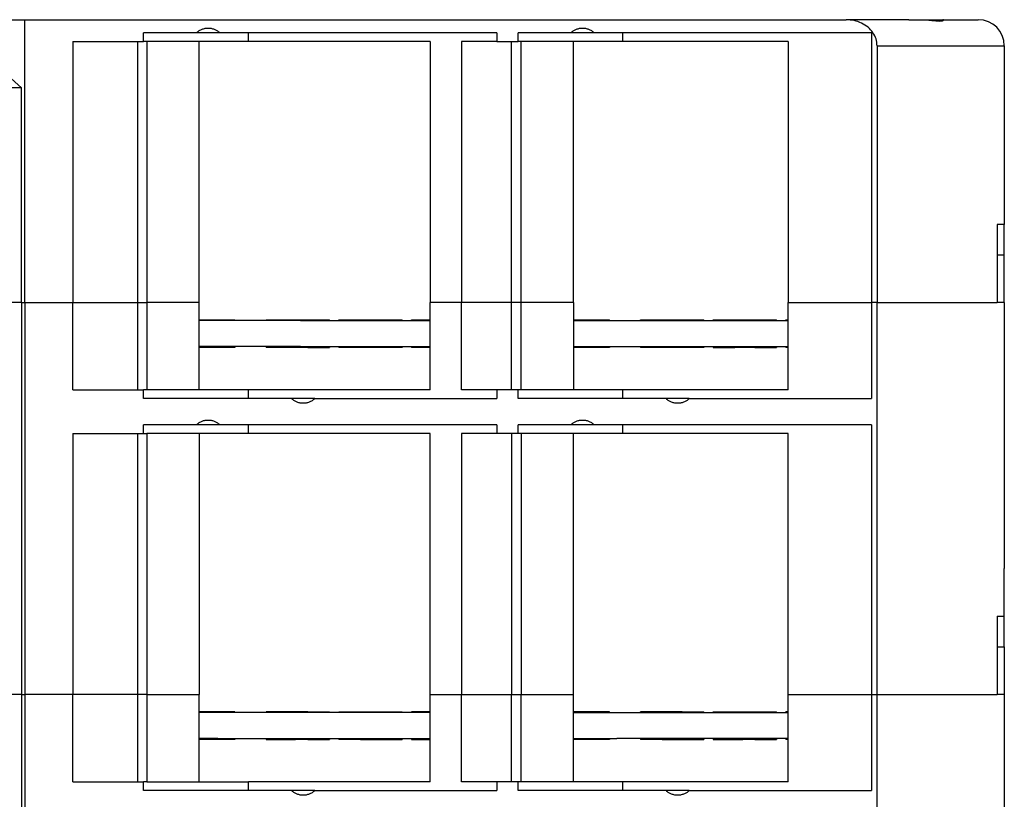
# Model space of a CAD drawing. Header units: inches. Extents: x -1176 to -691, y -1050 to -724.
# Tile 5 of 12: x -1000 to -943, y -898 to -853. Entities that reach past the tile are written whole.
import ezdxf

# ---------------------------------------------------------------- set-up
doc = ezdxf.new("R2010")
doc.units = ezdxf.units.IN
doc.linetypes.add('DOT_CENTER', pattern=[14, 12, -1, 0, -1])
doc.layers.add('1', color=7, linetype='Continuous')

# ---------------------------------------------------------------- blocks, each defined once
blk = doc.blocks.new('ME_MAX_LP-MSTBO_2-2__00286672_2__38', base_point=(-989.64, -894.2))
at = {"color": 7, "linetype": 'Continuous'}
for p, q in [((-988.572, -892.65), (-989.64, -892.65)), ((-987.58, -892.65), (-988.572, -892.65)), ((-985.787, -892.65), (-987.58, -892.65)), ((-984.53, -892.65), (-985.787, -892.65)), ((-983.387, -892.6), (-984.53, -892.6)), ((-983.8, -892.65), (-984.53, -892.65)), ((-983.387, -892.65), (-983.8, -892.65)), ((-983.387, -892.6), (-983.33, -892.6)), ((-982.13, -892.65), (-983.387, -892.65)), ((-983.33, -892.6), (-982.13, -892.6)), ((-982.13, -892.65), (-982.13, -892.6)), ((-981.593, -892.65), (-982.13, -892.65)), ((-980.909, -892.65), (-981.593, -892.65)), ((-980.337, -892.65), (-980.909, -892.65)), ((-980.337, -892.6), (-979.193, -892.6)), ((-979.249, -892.65), (-980.337, -892.65)), ((-979.193, -892.65), (-979.249, -892.65)), ((-979.193, -892.6), (-979.137, -892.6)), ((-977.937, -892.65), (-979.193, -892.65)), ((-979.137, -892.6), (-977.937, -892.6)), ((-977.937, -892.65), (-977.937, -892.6)), ((-977.4, -892.65), (-977.937, -892.65)), ((-976.312, -892.65), (-977.4, -892.65)), ((-968.057, -892.65), (-965.98, -892.65)), ((-965.98, -892.65), (-965.555, -892.65)), ((-965.555, -892.65), (-964.187, -892.65)), ((-964.187, -892.65), (-962.93, -892.65)), ((-961.787, -892.6), (-962.93, -892.6)), ((-962.93, -892.65), (-962.2, -892.65)), ((-962.2, -892.65), (-961.787, -892.65)), ((-961.787, -892.6), (-961.73, -892.6)), ((-961.787, -892.65), (-960.53, -892.65)), ((-961.73, -892.6), (-960.53, -892.6)), ((-960.53, -892.65), (-960.53, -892.6)), ((-960.53, -892.65), (-959.993, -892.65)), ((-959.993, -892.65), (-959.309, -892.65)), ((-959.309, -892.65), (-958.737, -892.65)), ((-958.737, -892.6), (-957.593, -892.6)), ((-958.737, -892.65), (-957.649, -892.65)), ((-957.649, -892.65), (-957.593, -892.65)), ((-957.593, -892.6), (-957.537, -892.6)), ((-957.593, -892.65), (-956.337, -892.65)), ((-957.537, -892.6), (-956.337, -892.6)), ((-956.337, -892.65), (-956.337, -892.6)), ((-956.337, -892.65), (-955.8, -892.65)), ((-955.8, -892.65), (-955.672, -892.65)), ((-988.572, -894.15), (-989.64, -894.15)), ((-988.572, -894.15), (-987.58, -894.15)), ((-987.58, -894.15), (-985.787, -894.15)), ((-985.787, -894.15), (-984.53, -894.15)), ((-984.53, -894.15), (-983.8, -894.15)), ((-984.53, -894.2), (-984.087, -894.2)), ((-983.83, -894.2), (-984.087, -894.2)), ((-983.387, -894.2), (-983.83, -894.2)), ((-983.8, -894.15), (-983.387, -894.15)), ((-983.387, -894.15), (-982.13, -894.15)), ((-983.387, -894.2), (-982.13, -894.2)), ((-982.13, -894.15), (-982.13, -894.2)), ((-982.13, -894.15), (-981.593, -894.15)), ((-981.593, -894.15), (-980.909, -894.15)), ((-980.909, -894.15), (-980.337, -894.15)), ((-980.337, -894.15), (-979.249, -894.15)), ((-980.337, -894.2), (-979.893, -894.2)), ((-979.893, -894.2), (-979.637, -894.2)), ((-979.637, -894.2), (-979.193, -894.2)), ((-979.249, -894.15), (-979.193, -894.15)), ((-979.193, -894.15), (-977.937, -894.15)), ((-979.193, -894.2), (-977.937, -894.2)), ((-977.937, -894.15), (-977.937, -894.2)), ((-977.937, -894.15), (-977.4, -894.15)), ((-977.4, -894.15), (-976.312, -894.15)), ((-968.057, -894.15), (-965.98, -894.15)), ((-965.98, -894.15), (-965.555, -894.15)), ((-964.187, -894.15), (-965.555, -894.15)), ((-962.93, -894.15), (-964.187, -894.15)), ((-962.2, -894.15), (-962.93, -894.15)), ((-962.93, -894.2), (-962.487, -894.2)), ((-962.487, -894.2), (-962.23, -894.2)), ((-962.23, -894.2), (-961.787, -894.2)), ((-961.787, -894.15), (-962.2, -894.15)), ((-960.53, -894.15), (-961.787, -894.15)), ((-961.787, -894.2), (-960.53, -894.2)), ((-960.53, -894.15), (-960.53, -894.2)), ((-959.993, -894.15), (-960.53, -894.15)), ((-959.309, -894.15), (-959.993, -894.15)), ((-958.737, -894.15), (-959.309, -894.15)), ((-957.649, -894.15), (-958.737, -894.15)), ((-958.737, -894.2), (-958.293, -894.2)), ((-958.037, -894.2), (-958.293, -894.2)), ((-957.593, -894.2), (-958.037, -894.2)), ((-957.593, -894.15), (-957.649, -894.15)), ((-956.337, -894.15), (-957.593, -894.15)), ((-957.593, -894.2), (-956.337, -894.2)), ((-956.337, -894.15), (-956.337, -894.2)), ((-955.8, -894.15), (-956.337, -894.15)), ((-955.672, -894.15), (-955.8, -894.15))]:
    blk.add_line(p, q, dxfattribs=at)
blk = doc.blocks.new('ME_MAX_LP-MKDSO_2-2__00268395_2__39', base_point=(-989.64, -894.2))
at = {"color": 7, "linetype": 'Continuous'}
for p, q in [((-988.78, -892.6), (-989.64, -892.6)), ((-987.58, -892.6), (-988.78, -892.6)), ((-987.58, -892.65), (-988.572, -892.65)), ((-987.58, -892.65), (-987.58, -892.6)), ((-985.787, -892.65), (-987.58, -892.65)), ((-985.787, -892.65), (-985.787, -892.6)), ((-984.587, -892.6), (-985.787, -892.6)), ((-984.53, -892.65), (-985.787, -892.65)), ((-984.53, -892.6), (-984.587, -892.6)), ((-983.387, -892.6), (-984.53, -892.6)), ((-983.8, -892.65), (-984.53, -892.65)), ((-983.387, -892.65), (-983.8, -892.65)), ((-983.387, -892.65), (-983.387, -892.6)), ((-982.13, -892.65), (-983.387, -892.65)), ((-981.593, -892.65), (-982.13, -892.65)), ((-981.593, -892.6), (-980.393, -892.6)), ((-981.593, -892.65), (-981.593, -892.6)), ((-980.909, -892.65), (-981.593, -892.65)), ((-980.337, -892.65), (-980.909, -892.65)), ((-980.393, -892.6), (-980.337, -892.6)), ((-980.337, -892.6), (-979.193, -892.6)), ((-979.249, -892.65), (-980.337, -892.65)), ((-979.193, -892.65), (-979.249, -892.65)), ((-979.193, -892.65), (-979.193, -892.6)), ((-977.937, -892.65), (-979.193, -892.65)), ((-977.4, -892.65), (-977.937, -892.65)), ((-977.4, -892.65), (-977.4, -892.6)), ((-976.312, -892.6), (-977.4, -892.6)), ((-976.312, -892.65), (-977.4, -892.65)), ((-967.18, -892.6), (-968.057, -892.6)), ((-965.98, -892.6), (-967.18, -892.6)), ((-965.98, -892.65), (-965.98, -892.6)), ((-965.555, -892.65), (-964.187, -892.65)), ((-964.187, -892.65), (-964.187, -892.6)), ((-962.987, -892.6), (-964.187, -892.6)), ((-964.187, -892.65), (-962.93, -892.65)), ((-962.93, -892.6), (-962.987, -892.6)), ((-961.787, -892.6), (-962.93, -892.6)), ((-962.93, -892.65), (-962.2, -892.65)), ((-962.2, -892.65), (-961.787, -892.65)), ((-961.787, -892.65), (-961.787, -892.6)), ((-961.787, -892.65), (-960.53, -892.65)), ((-960.53, -892.65), (-959.993, -892.65)), ((-959.993, -892.65), (-959.993, -892.6)), ((-959.993, -892.6), (-958.793, -892.6)), ((-959.993, -892.65), (-959.309, -892.65)), ((-959.309, -892.65), (-958.737, -892.65)), ((-958.793, -892.6), (-958.737, -892.6)), ((-958.737, -892.6), (-957.593, -892.6)), ((-958.737, -892.65), (-957.649, -892.65)), ((-957.649, -892.65), (-957.593, -892.65)), ((-957.593, -892.65), (-957.593, -892.6)), ((-957.593, -892.65), (-956.337, -892.65)), ((-956.337, -892.65), (-955.8, -892.65)), ((-955.8, -892.65), (-955.8, -892.6)), ((-955.672, -892.6), (-955.8, -892.6)), ((-955.8, -892.65), (-955.672, -892.65)), ((-987.58, -894.2), (-989.64, -894.2)), ((-988.572, -894.15), (-987.58, -894.15)), ((-987.58, -894.15), (-987.58, -894.2)), ((-987.58, -894.15), (-985.787, -894.15)), ((-985.787, -894.15), (-985.787, -894.2)), ((-985.787, -894.15), (-984.53, -894.15)), ((-985.787, -894.2), (-984.53, -894.2)), ((-984.53, -894.15), (-983.8, -894.15)), ((-984.53, -894.2), (-984.087, -894.2)), ((-983.83, -894.2), (-984.087, -894.2)), ((-983.387, -894.2), (-983.83, -894.2)), ((-983.8, -894.15), (-983.387, -894.15)), ((-983.387, -894.15), (-983.387, -894.2)), ((-983.387, -894.15), (-982.13, -894.15)), ((-982.13, -894.15), (-981.593, -894.15)), ((-981.593, -894.15), (-980.909, -894.15)), ((-981.593, -894.15), (-981.593, -894.2)), ((-980.337, -894.2), (-981.593, -894.2)), ((-980.909, -894.15), (-980.337, -894.15)), ((-980.337, -894.15), (-979.249, -894.15)), ((-980.337, -894.2), (-979.893, -894.2)), ((-979.893, -894.2), (-979.637, -894.2)), ((-979.637, -894.2), (-979.193, -894.2)), ((-979.249, -894.15), (-979.193, -894.15)), ((-979.193, -894.15), (-979.193, -894.2)), ((-979.193, -894.15), (-977.937, -894.15)), ((-977.937, -894.15), (-977.4, -894.15)), ((-977.4, -894.15), (-977.4, -894.2)), ((-977.4, -894.15), (-976.312, -894.15)), ((-977.4, -894.2), (-976.312, -894.2)), ((-965.98, -894.2), (-968.057, -894.2)), ((-965.98, -894.15), (-965.98, -894.2)), ((-964.187, -894.15), (-965.555, -894.15)), ((-962.93, -894.15), (-964.187, -894.15)), ((-964.187, -894.15), (-964.187, -894.2)), ((-962.93, -894.2), (-964.187, -894.2)), ((-962.2, -894.15), (-962.93, -894.15)), ((-962.93, -894.2), (-962.487, -894.2)), ((-962.487, -894.2), (-962.23, -894.2)), ((-962.23, -894.2), (-961.787, -894.2)), ((-961.787, -894.15), (-962.2, -894.15)), ((-960.53, -894.15), (-961.787, -894.15)), ((-961.787, -894.15), (-961.787, -894.2)), ((-959.993, -894.15), (-960.53, -894.15)), ((-959.309, -894.15), (-959.993, -894.15)), ((-959.993, -894.15), (-959.993, -894.2)), ((-959.993, -894.2), (-958.737, -894.2)), ((-958.737, -894.15), (-959.309, -894.15)), ((-957.649, -894.15), (-958.737, -894.15)), ((-958.737, -894.2), (-958.293, -894.2)), ((-958.037, -894.2), (-958.293, -894.2)), ((-957.593, -894.2), (-958.037, -894.2)), ((-957.593, -894.15), (-957.649, -894.15)), ((-957.593, -894.15), (-957.593, -894.2)), ((-956.337, -894.15), (-957.593, -894.15)), ((-955.8, -894.15), (-956.337, -894.15)), ((-955.672, -894.15), (-955.8, -894.15)), ((-955.8, -894.15), (-955.8, -894.2)), ((-955.672, -894.2), (-955.8, -894.2))]:
    blk.add_line(p, q, dxfattribs=at)
at = {"layer": '1', "color": 2, "linetype": 'DOT_CENTER'}
for p, q in [((-984.587, -892.65), (-984.587, -892.6)), ((-980.393, -892.65), (-980.393, -892.6)), ((-962.987, -892.65), (-962.987, -892.6)), ((-958.793, -892.65), (-958.793, -892.6)), ((-984.587, -894.15), (-984.587, -894.2)), ((-980.393, -894.15), (-980.393, -894.2)), ((-962.987, -894.15), (-962.987, -894.2)), ((-958.793, -894.15), (-958.793, -894.2))]:
    blk.add_line(p, q, dxfattribs=at)
blk = doc.blocks.new('ME_MAX_LP-MKDSO_2-2__00268395_2_1__40', base_point=(-989.64, -871.6))
at = {"color": 7, "linetype": 'Continuous'}
for p, q in [((-989.64, -870), (-988.78, -870)), ((-988.572, -870.05), (-989.64, -870.05)), ((-988.78, -870), (-987.58, -870)), ((-987.58, -870.05), (-988.572, -870.05)), ((-987.58, -870.05), (-987.58, -870)), ((-985.787, -870.05), (-987.58, -870.05)), ((-985.787, -870), (-984.587, -870)), ((-985.787, -870.05), (-985.787, -870)), ((-984.53, -870.05), (-985.787, -870.05)), ((-984.587, -870), (-984.53, -870)), ((-984.53, -870), (-983.387, -870)), ((-983.8, -870.05), (-984.53, -870.05)), ((-983.8, -870.05), (-983.387, -870.05)), ((-983.387, -870.05), (-983.387, -870)), ((-983.387, -870.05), (-982.13, -870.05)), ((-982.13, -870.05), (-981.593, -870.05)), ((-981.593, -870.05), (-981.593, -870)), ((-981.593, -870), (-980.393, -870)), ((-981.593, -870.05), (-980.909, -870.05)), ((-980.909, -870.05), (-980.337, -870.05)), ((-980.393, -870), (-980.337, -870)), ((-980.337, -870), (-979.193, -870)), ((-980.337, -870.05), (-979.249, -870.05)), ((-979.249, -870.05), (-979.193, -870.05)), ((-979.193, -870.05), (-979.193, -870)), ((-979.193, -870.05), (-977.937, -870.05)), ((-977.937, -870.05), (-977.4, -870.05)), ((-977.4, -870), (-976.312, -870)), ((-977.4, -870.05), (-977.4, -870)), ((-977.4, -870.05), (-976.312, -870.05)), ((-968.057, -870), (-967.18, -870)), ((-968.057, -870.05), (-966.208, -870.05)), ((-967.18, -870), (-965.98, -870)), ((-966.208, -870.05), (-965.98, -870.05)), ((-965.98, -870.05), (-965.98, -870)), ((-965.98, -870.05), (-965.555, -870.05)), ((-965.555, -870.05), (-964.187, -870.05)), ((-964.187, -870.05), (-964.187, -870)), ((-964.187, -870), (-962.987, -870)), ((-964.187, -870.05), (-962.93, -870.05)), ((-962.987, -870), (-962.93, -870)), ((-962.93, -870), (-961.787, -870)), ((-962.93, -870.05), (-962.2, -870.05)), ((-962.2, -870.05), (-961.787, -870.05)), ((-961.787, -870.05), (-961.787, -870)), ((-961.787, -870.05), (-960.53, -870.05)), ((-960.53, -870.05), (-959.993, -870.05)), ((-959.993, -870.05), (-959.993, -870)), ((-959.993, -870), (-958.793, -870)), ((-959.993, -870.05), (-959.309, -870.05)), ((-959.309, -870.05), (-958.737, -870.05)), ((-958.793, -870), (-958.737, -870)), ((-958.737, -870), (-957.593, -870)), ((-958.737, -870.05), (-957.649, -870.05)), ((-957.649, -870.05), (-957.593, -870.05)), ((-957.593, -870.05), (-957.593, -870)), ((-957.593, -870.05), (-956.337, -870.05)), ((-956.337, -870.05), (-955.8, -870.05)), ((-955.8, -870.05), (-955.8, -870)), ((-955.8, -870), (-955.672, -870)), ((-955.8, -870.05), (-955.672, -870.05)), ((-989.28, -871.55), (-989.64, -871.55)), ((-987.58, -871.6), (-989.64, -871.6)), ((-988.98, -871.55), (-989.28, -871.55)), ((-988.58, -871.55), (-988.98, -871.55)), ((-988.572, -871.55), (-988.58, -871.55)), ((-988.28, -871.55), (-988.572, -871.55)), ((-987.58, -871.55), (-988.28, -871.55)), ((-987.58, -871.55), (-987.58, -871.6)), ((-985.787, -871.55), (-987.58, -871.55)), ((-985.787, -871.55), (-985.787, -871.6)), ((-985.087, -871.55), (-985.787, -871.55)), ((-984.53, -871.6), (-985.787, -871.6)), ((-984.787, -871.55), (-985.087, -871.55)), ((-984.53, -871.55), (-984.787, -871.55)), ((-984.387, -871.55), (-984.53, -871.55)), ((-984.387, -871.6), (-984.53, -871.6)), ((-984.087, -871.55), (-984.387, -871.55)), ((-984.087, -871.6), (-984.387, -871.6)), ((-983.83, -871.55), (-984.087, -871.55)), ((-983.83, -871.6), (-984.087, -871.6)), ((-983.8, -871.55), (-983.83, -871.55)), ((-983.53, -871.6), (-983.83, -871.6)), ((-983.8, -871.55), (-983.53, -871.55)), ((-983.53, -871.55), (-983.387, -871.55)), ((-983.387, -871.6), (-983.53, -871.6)), ((-983.387, -871.55), (-983.387, -871.6)), ((-983.387, -871.55), (-983.13, -871.55)), ((-983.13, -871.55), (-982.83, -871.55)), ((-982.83, -871.55), (-982.13, -871.55)), ((-982.13, -871.55), (-981.593, -871.55)), ((-981.593, -871.55), (-981.593, -871.6)), ((-981.593, -871.55), (-980.909, -871.55)), ((-980.337, -871.6), (-981.593, -871.6)), ((-980.909, -871.55), (-980.893, -871.55)), ((-980.893, -871.55), (-980.593, -871.55)), ((-980.593, -871.55), (-980.337, -871.55)), ((-980.337, -871.55), (-980.193, -871.55)), ((-980.193, -871.6), (-980.337, -871.6)), ((-980.193, -871.55), (-979.893, -871.55)), ((-979.893, -871.6), (-980.193, -871.6)), ((-979.893, -871.55), (-979.637, -871.55)), ((-979.637, -871.6), (-979.893, -871.6)), ((-979.637, -871.55), (-979.337, -871.55)), ((-979.337, -871.6), (-979.637, -871.6)), ((-979.337, -871.55), (-979.249, -871.55)), ((-979.193, -871.6), (-979.337, -871.6)), ((-979.249, -871.55), (-979.193, -871.55)), ((-979.193, -871.55), (-979.193, -871.6)), ((-979.193, -871.55), (-978.937, -871.55)), ((-978.937, -871.55), (-978.637, -871.55)), ((-978.637, -871.55), (-977.937, -871.55)), ((-977.937, -871.55), (-977.4, -871.55)), ((-977.4, -871.55), (-977.4, -871.6)), ((-977.4, -871.55), (-976.7, -871.55)), ((-976.312, -871.6), (-977.4, -871.6)), ((-976.7, -871.55), (-976.4, -871.55)), ((-976.4, -871.55), (-976.312, -871.55)), ((-968.057, -871.55), (-967.68, -871.55)), ((-965.98, -871.6), (-968.057, -871.6)), ((-967.68, -871.55), (-967.38, -871.55)), ((-967.38, -871.55), (-966.98, -871.55)), ((-966.98, -871.55), (-966.68, -871.55)), ((-966.68, -871.55), (-966.208, -871.55)), ((-966.208, -871.55), (-965.98, -871.55)), ((-965.98, -871.55), (-965.98, -871.6)), ((-965.98, -871.55), (-965.555, -871.55)), ((-965.555, -871.55), (-964.187, -871.55)), ((-964.187, -871.55), (-964.187, -871.6)), ((-964.187, -871.55), (-963.487, -871.55)), ((-962.93, -871.6), (-964.187, -871.6)), ((-963.487, -871.55), (-963.187, -871.55)), ((-963.187, -871.55), (-962.93, -871.55)), ((-962.93, -871.55), (-962.787, -871.55)), ((-962.787, -871.6), (-962.93, -871.6)), ((-962.787, -871.55), (-962.487, -871.55)), ((-962.487, -871.6), (-962.787, -871.6)), ((-962.487, -871.55), (-962.23, -871.55)), ((-962.23, -871.6), (-962.487, -871.6)), ((-962.23, -871.55), (-962.2, -871.55)), ((-961.93, -871.6), (-962.23, -871.6)), ((-962.2, -871.55), (-961.93, -871.55)), ((-961.93, -871.55), (-961.787, -871.55)), ((-961.787, -871.6), (-961.93, -871.6)), ((-961.787, -871.55), (-961.787, -871.6)), ((-961.787, -871.55), (-961.53, -871.55)), ((-961.53, -871.55), (-961.23, -871.55)), ((-961.23, -871.55), (-960.53, -871.55)), ((-960.53, -871.55), (-959.993, -871.55)), ((-959.993, -871.55), (-959.993, -871.6)), ((-959.993, -871.55), (-959.309, -871.55)), ((-959.993, -871.6), (-958.737, -871.6)), ((-959.309, -871.55), (-959.293, -871.55)), ((-959.293, -871.55), (-958.737, -871.55)), ((-958.737, -871.55), (-958.293, -871.55)), ((-958.293, -871.6), (-958.737, -871.6)), ((-958.293, -871.55), (-958.037, -871.55)), ((-958.037, -871.6), (-958.293, -871.6)), ((-958.037, -871.55), (-957.737, -871.55)), ((-957.737, -871.6), (-958.037, -871.6)), ((-957.737, -871.55), (-957.649, -871.55)), ((-957.593, -871.6), (-957.737, -871.6)), ((-957.649, -871.55), (-957.593, -871.55)), ((-957.593, -871.55), (-957.593, -871.6)), ((-957.593, -871.55), (-957.337, -871.55)), ((-957.337, -871.55), (-957.037, -871.55)), ((-957.037, -871.55), (-956.337, -871.55)), ((-956.337, -871.55), (-955.8, -871.55)), ((-955.8, -871.55), (-955.8, -871.6)), ((-955.8, -871.55), (-955.672, -871.55)), ((-955.672, -871.6), (-955.8, -871.6))]:
    blk.add_line(p, q, dxfattribs=at)
at = {"layer": '1', "color": 2, "linetype": 'DOT_CENTER'}
for p, q in [((-984.587, -870.05), (-984.587, -870)), ((-980.393, -870.05), (-980.393, -870)), ((-962.987, -870.05), (-962.987, -870)), ((-958.793, -870.05), (-958.793, -870)), ((-984.587, -871.55), (-984.587, -871.6)), ((-980.393, -871.55), (-980.393, -871.6)), ((-962.987, -871.55), (-962.987, -871.6)), ((-958.793, -871.55), (-958.793, -871.6))]:
    blk.add_line(p, q, dxfattribs=at)
blk = doc.blocks.new('ME_MAX_LP-MSTBO_2-2__00286672_2_1__41', base_point=(-989.64, -871.6))
at = {"color": 7, "linetype": 'Continuous'}
for p, q in [((-988.572, -870.05), (-989.64, -870.05)), ((-987.58, -870.05), (-988.572, -870.05)), ((-985.787, -870.05), (-987.58, -870.05)), ((-984.53, -870.05), (-985.787, -870.05)), ((-984.53, -870), (-983.387, -870)), ((-983.8, -870.05), (-984.53, -870.05)), ((-983.8, -870.05), (-983.387, -870.05)), ((-983.387, -870), (-983.33, -870)), ((-983.387, -870.05), (-982.13, -870.05)), ((-983.33, -870), (-982.13, -870)), ((-982.13, -870.05), (-982.13, -870)), ((-982.13, -870.05), (-981.593, -870.05)), ((-981.593, -870.05), (-980.909, -870.05)), ((-980.909, -870.05), (-980.337, -870.05)), ((-980.337, -870), (-979.193, -870)), ((-980.337, -870.05), (-979.249, -870.05)), ((-979.249, -870.05), (-979.193, -870.05)), ((-979.193, -870), (-979.137, -870)), ((-979.193, -870.05), (-977.937, -870.05)), ((-979.137, -870), (-977.937, -870)), ((-977.937, -870.05), (-977.937, -870)), ((-977.937, -870.05), (-977.4, -870.05)), ((-977.4, -870.05), (-976.312, -870.05)), ((-968.057, -870.05), (-966.208, -870.05)), ((-966.208, -870.05), (-965.98, -870.05)), ((-965.98, -870.05), (-965.555, -870.05)), ((-965.555, -870.05), (-964.187, -870.05)), ((-964.187, -870.05), (-962.93, -870.05)), ((-962.93, -870), (-961.787, -870)), ((-962.93, -870.05), (-962.2, -870.05)), ((-962.2, -870.05), (-961.787, -870.05)), ((-961.787, -870), (-961.73, -870)), ((-961.787, -870.05), (-960.53, -870.05)), ((-961.73, -870), (-960.53, -870)), ((-960.53, -870.05), (-960.53, -870)), ((-960.53, -870.05), (-959.993, -870.05)), ((-959.993, -870.05), (-959.309, -870.05)), ((-959.309, -870.05), (-958.737, -870.05)), ((-958.737, -870), (-957.593, -870)), ((-958.737, -870.05), (-957.649, -870.05)), ((-957.649, -870.05), (-957.593, -870.05)), ((-957.593, -870), (-957.537, -870)), ((-957.593, -870.05), (-956.337, -870.05)), ((-957.537, -870), (-956.337, -870)), ((-956.337, -870.05), (-956.337, -870)), ((-956.337, -870.05), (-955.8, -870.05)), ((-955.8, -870.05), (-955.672, -870.05)), ((-989.28, -871.55), (-989.64, -871.55)), ((-988.98, -871.55), (-989.28, -871.55)), ((-988.58, -871.55), (-988.98, -871.55)), ((-988.572, -871.55), (-988.58, -871.55)), ((-988.28, -871.55), (-988.572, -871.55)), ((-987.58, -871.55), (-988.28, -871.55)), ((-985.787, -871.55), (-987.58, -871.55)), ((-985.087, -871.55), (-985.787, -871.55)), ((-984.787, -871.55), (-985.087, -871.55)), ((-984.53, -871.55), (-984.787, -871.55)), ((-984.387, -871.55), (-984.53, -871.55)), ((-984.387, -871.6), (-984.53, -871.6)), ((-984.087, -871.55), (-984.387, -871.55)), ((-984.087, -871.6), (-984.387, -871.6)), ((-983.83, -871.55), (-984.087, -871.55)), ((-983.83, -871.6), (-984.087, -871.6)), ((-983.8, -871.55), (-983.83, -871.55)), ((-983.53, -871.6), (-983.83, -871.6)), ((-983.8, -871.55), (-983.53, -871.55)), ((-983.53, -871.55), (-983.387, -871.55)), ((-983.387, -871.6), (-983.53, -871.6)), ((-983.387, -871.55), (-983.13, -871.55)), ((-983.387, -871.6), (-982.13, -871.6)), ((-983.13, -871.55), (-982.83, -871.55)), ((-982.83, -871.55), (-982.13, -871.55)), ((-982.13, -871.55), (-982.13, -871.6)), ((-982.13, -871.55), (-981.593, -871.55)), ((-981.593, -871.55), (-980.909, -871.55)), ((-980.909, -871.55), (-980.893, -871.55)), ((-980.893, -871.55), (-980.593, -871.55)), ((-980.593, -871.55), (-980.337, -871.55)), ((-980.337, -871.55), (-980.193, -871.55)), ((-980.193, -871.6), (-980.337, -871.6)), ((-980.193, -871.55), (-979.893, -871.55)), ((-979.893, -871.6), (-980.193, -871.6)), ((-979.893, -871.55), (-979.637, -871.55)), ((-979.637, -871.6), (-979.893, -871.6)), ((-979.637, -871.55), (-979.337, -871.55)), ((-979.337, -871.6), (-979.637, -871.6)), ((-979.337, -871.55), (-979.249, -871.55)), ((-979.193, -871.6), (-979.337, -871.6)), ((-979.249, -871.55), (-979.193, -871.55)), ((-979.193, -871.55), (-978.937, -871.55)), ((-977.937, -871.6), (-979.193, -871.6)), ((-978.937, -871.55), (-978.637, -871.55)), ((-978.637, -871.55), (-977.937, -871.55)), ((-977.937, -871.55), (-977.4, -871.55)), ((-977.937, -871.55), (-977.937, -871.6)), ((-977.4, -871.55), (-976.7, -871.55)), ((-976.7, -871.55), (-976.4, -871.55)), ((-976.4, -871.55), (-976.312, -871.55)), ((-968.057, -871.55), (-967.68, -871.55)), ((-967.68, -871.55), (-967.38, -871.55)), ((-967.38, -871.55), (-966.98, -871.55)), ((-966.98, -871.55), (-966.68, -871.55)), ((-966.68, -871.55), (-966.208, -871.55)), ((-966.208, -871.55), (-965.98, -871.55)), ((-965.98, -871.55), (-965.555, -871.55)), ((-965.555, -871.55), (-964.187, -871.55)), ((-964.187, -871.55), (-963.487, -871.55)), ((-963.487, -871.55), (-963.187, -871.55)), ((-963.187, -871.55), (-962.93, -871.55)), ((-962.93, -871.55), (-962.787, -871.55)), ((-962.787, -871.6), (-962.93, -871.6)), ((-962.787, -871.55), (-962.487, -871.55)), ((-962.487, -871.6), (-962.787, -871.6)), ((-962.487, -871.55), (-962.23, -871.55)), ((-962.23, -871.6), (-962.487, -871.6)), ((-962.23, -871.55), (-962.2, -871.55)), ((-961.93, -871.6), (-962.23, -871.6)), ((-962.2, -871.55), (-961.93, -871.55)), ((-961.93, -871.55), (-961.787, -871.55)), ((-961.787, -871.6), (-961.93, -871.6)), ((-961.787, -871.55), (-961.53, -871.55)), ((-960.53, -871.6), (-961.787, -871.6)), ((-961.53, -871.55), (-961.23, -871.55)), ((-961.23, -871.55), (-960.53, -871.55)), ((-960.53, -871.55), (-960.53, -871.6)), ((-960.53, -871.55), (-959.993, -871.55)), ((-959.993, -871.55), (-959.309, -871.55)), ((-959.309, -871.55), (-959.293, -871.55)), ((-959.293, -871.55), (-958.737, -871.55)), ((-958.737, -871.55), (-958.293, -871.55)), ((-958.293, -871.6), (-958.737, -871.6)), ((-958.293, -871.55), (-958.037, -871.55)), ((-958.037, -871.6), (-958.293, -871.6)), ((-958.037, -871.55), (-957.737, -871.55)), ((-957.737, -871.6), (-958.037, -871.6)), ((-957.737, -871.55), (-957.649, -871.55)), ((-957.593, -871.6), (-957.737, -871.6)), ((-957.649, -871.55), (-957.593, -871.55)), ((-957.593, -871.55), (-957.337, -871.55)), ((-957.593, -871.6), (-956.337, -871.6)), ((-957.337, -871.55), (-957.037, -871.55)), ((-957.037, -871.55), (-956.337, -871.55)), ((-956.337, -871.55), (-956.337, -871.6)), ((-956.337, -871.55), (-955.8, -871.55)), ((-955.8, -871.55), (-955.672, -871.55))]:
    blk.add_line(p, q, dxfattribs=at)
blk = doc.blocks.new('ME_MAX_67_5_DKL_H_Select__00571962__44', base_point=(-948.7, -920.5))
at = {"color": 7, "linetype": 'Continuous'}
for p, q in [((-948.7, -852.7), (-947.927, -852.7)), ((-947.927, -852.7), (-946.742, -852.7)), ((-946.742, -852.7), (-944.7, -852.7)), ((-943.2, -854.2), (-943.2, -854.3)), ((-943.2, -854.3), (-943.2, -854.35)), ((-943.2, -861.75), (-943.2, -864.5)), ((-943.2, -866.25), (-943.2, -864.5)), ((-943.61, -866.25), (-943.2, -866.25)), ((-943.2, -869), (-943.2, -866.25)), ((-943.2, -869), (-943.2, -873.7)), ((-943.2, -887.1), (-943.2, -884.35)), ((-943.2, -888.85), (-943.2, -887.1)), ((-943.61, -888.85), (-943.2, -888.85)), ((-943.2, -888.85), (-943.2, -891.6)), ((-943.2, -891.6), (-943.2, -896.3)), ((-943.2, -906.95), (-943.2, -909.7)), ((-943.2, -909.7), (-943.2, -911.45)), ((-943.61, -911.45), (-943.2, -911.45)), ((-943.2, -911.45), (-943.2, -914.2)), ((-943.2, -918.85), (-943.2, -914.2)), ((-943.2, -918.9), (-943.2, -918.85)), ((-943.2, -919), (-943.2, -918.9)), ((-948.7, -920.5), (-947.927, -920.5)), ((-946.742, -920.5), (-947.927, -920.5)), ((-946.742, -920.5), (-944.7, -920.5))]:
    blk.add_line(p, q, dxfattribs=at)
for centre, start, end in [((-944.7, -854.2), 0, 90), ((-944.7, -919), 270, 0)]:
    blk.add_arc(centre, 1.5, start, end, dxfattribs=at)
blk = doc.blocks.new('ME_MAX_45_MT_G_2-2_H_Select__45', base_point=(-1055.7, -914.2))
at = {"color": 7, "linetype": 'Continuous'}
for p, q in [((-999.895, -891.6), (-1002.1, -891.6)), ((-999.895, -891.6), (-999.7, -891.6)), ((-999.895, -891.6), (-999.895, -914.2)), ((-996.943, -891.6), (-999.7, -891.6)), ((-999.7, -891.6), (-999.7, -914.2)), ((-993.208, -891.6), (-996.943, -891.6)), ((-996.943, -896.65), (-996.943, -891.6)), ((-993.208, -891.6), (-993.208, -896.65)), ((-992.663, -891.6), (-993.208, -891.6)), ((-992.663, -891.6), (-989.64, -891.6)), ((-992.663, -891.6), (-992.663, -896.65)), ((-989.64, -896.65), (-989.64, -891.6)), ((-976.312, -896.65), (-976.312, -891.6)), ((-976.312, -891.6), (-974.508, -891.6)), ((-974.508, -891.6), (-971.623, -891.6)), ((-974.508, -896.65), (-974.508, -891.6)), ((-971.623, -891.6), (-971.078, -891.6)), ((-971.623, -896.65), (-971.623, -891.6)), ((-971.078, -891.6), (-968.057, -891.6)), ((-971.078, -896.65), (-971.078, -891.6)), ((-968.057, -896.65), (-968.057, -891.6)), ((-955.672, -896.65), (-955.672, -891.6)), ((-955.672, -891.6), (-950.869, -891.6)), ((-950.869, -891.6), (-950.869, -897.15)), ((-950.869, -891.6), (-950.538, -891.6)), ((-950.538, -891.6), (-943.61, -891.6)), ((-950.538, -914.2), (-950.538, -891.6)), ((-943.2, -891.6), (-943.61, -891.6)), ((-943.2, -891.6), (-943.2, -896.3)), ((-943.2, -896.3), (-943.2, -906.95)), ((-996.943, -896.65), (-993.208, -896.65)), ((-993.208, -896.65), (-992.85, -896.65)), ((-992.663, -896.65), (-992.85, -896.65)), ((-992.85, -897.15), (-992.85, -896.65)), ((-992.663, -896.65), (-989.64, -896.65)), ((-989.64, -896.65), (-986.806, -896.65)), ((-976.312, -896.65), (-986.806, -896.65)), ((-986.806, -897.15), (-986.806, -896.65)), ((-972.467, -896.65), (-974.508, -896.65)), ((-971.623, -896.65), (-972.467, -896.65)), ((-972.467, -896.65), (-972.467, -897.15)), ((-971.25, -896.65), (-971.623, -896.65)), ((-971.25, -897.15), (-971.25, -896.65)), ((-971.078, -896.65), (-971.25, -896.65)), ((-968.057, -896.65), (-971.078, -896.65)), ((-965.204, -896.65), (-968.057, -896.65)), ((-965.204, -897.15), (-965.204, -896.65)), ((-955.672, -896.65), (-965.204, -896.65)), ((-986.806, -897.15), (-992.85, -897.15)), ((-984.312, -897.15), (-986.806, -897.15)), ((-982.979, -897.15), (-984.312, -897.15)), ((-982.979, -897.15), (-972.467, -897.15)), ((-965.204, -897.15), (-971.25, -897.15)), ((-962.712, -897.15), (-965.204, -897.15)), ((-961.379, -897.15), (-962.712, -897.15)), ((-961.379, -897.15), (-950.869, -897.15))]:
    blk.add_line(p, q, dxfattribs=at)
for points, knots in [([(-984.312, -897.15), (-984.267, -897.187), (-984.175, -897.263), (-984.011, -897.34), (-983.832, -897.391), (-983.708, -897.397), (-983.645, -897.4)], [0, 0, 0, 0, 0.1746961, 0.3552408, 0.5402327, 0.7276158, 0.7276158, 0.7276158, 0.7276158]), ([(-983.645, -897.4), (-983.583, -897.397), (-983.459, -897.391), (-983.28, -897.34), (-983.115, -897.263), (-983.024, -897.187), (-982.979, -897.15)], [0, 0, 0, 0, 0.1873831, 0.3723751, 0.5529197, 0.7276158, 0.7276158, 0.7276158, 0.7276158]), ([(-962.712, -897.15), (-962.667, -897.187), (-962.575, -897.263), (-962.411, -897.34), (-962.232, -897.391), (-962.108, -897.397), (-962.045, -897.4)], [0, 0, 0, 0, 0.1746961, 0.3552408, 0.5402327, 0.7276158, 0.7276158, 0.7276158, 0.7276158]), ([(-962.045, -897.4), (-961.983, -897.397), (-961.859, -897.391), (-961.68, -897.34), (-961.515, -897.263), (-961.424, -897.187), (-961.379, -897.15)], [0, 0, 0, 0, 0.1873831, 0.3723751, 0.5529197, 0.7276158, 0.7276158, 0.7276158, 0.7276158])]:
    blk.add_open_spline(points, degree=3, knots=knots, dxfattribs=at)
blk = doc.blocks.new('ME_MAX_45_MT_G_2-2_H_Select_1__47', base_point=(-1055.7, -891.6))
at = {"color": 7, "linetype": 'Continuous'}
for p, q in [((-999.895, -869), (-1000.8, -869)), ((-999.895, -869), (-999.895, -891.6)), ((-999.895, -869), (-999.7, -869)), ((-999.7, -869), (-999.7, -891.6)), ((-999.7, -869), (-998.3, -869)), ((-998.3, -869), (-996.943, -869)), ((-996.943, -874.05), (-996.943, -869)), ((-996.943, -869), (-995.663, -869)), ((-995.663, -869), (-993.46, -869)), ((-993.46, -869), (-993.208, -869)), ((-993.208, -869), (-993.208, -874.05)), ((-993.208, -869), (-992.663, -869)), ((-992.663, -869), (-992.663, -874.05)), ((-991.024, -869), (-992.663, -869)), ((-989.64, -869), (-991.024, -869)), ((-989.64, -871.55), (-989.64, -869)), ((-976.312, -870), (-976.312, -869)), ((-974.508, -869), (-976.312, -869)), ((-974.508, -874.05), (-974.508, -869)), ((-971.875, -869), (-974.508, -869)), ((-971.623, -869), (-971.875, -869)), ((-971.078, -869), (-971.623, -869)), ((-971.623, -874.05), (-971.623, -869)), ((-969.858, -869), (-971.078, -869)), ((-971.078, -874.05), (-971.078, -869)), ((-968.057, -869), (-969.858, -869)), ((-968.057, -869), (-968.057, -874.05)), ((-955.672, -874.05), (-955.672, -869)), ((-955.672, -869), (-950.869, -869)), ((-950.869, -869), (-950.869, -874.55)), ((-950.538, -869), (-950.869, -869)), ((-950.538, -891.6), (-950.538, -869)), ((-950.538, -869), (-945.7, -869)), ((-945.7, -869), (-943.61, -869)), ((-943.2, -869), (-943.61, -869)), ((-943.2, -869), (-943.2, -873.7)), ((-976.312, -870.05), (-976.312, -870)), ((-976.312, -871.55), (-976.312, -870.05)), ((-989.64, -874.05), (-989.64, -871.55)), ((-976.312, -871.6), (-976.312, -871.55)), ((-976.312, -874.05), (-976.312, -871.6)), ((-996.943, -874.05), (-993.208, -874.05)), ((-993.208, -874.05), (-992.85, -874.05)), ((-992.85, -874.55), (-992.85, -874.05)), ((-992.663, -874.05), (-992.85, -874.05)), ((-989.64, -874.05), (-992.663, -874.05)), ((-986.806, -874.05), (-989.64, -874.05)), ((-986.806, -874.55), (-986.806, -874.05)), ((-976.312, -874.05), (-986.806, -874.05)), ((-972.467, -874.05), (-974.508, -874.05)), ((-971.623, -874.05), (-972.467, -874.05)), ((-972.467, -874.05), (-972.467, -874.55)), ((-971.25, -874.05), (-971.623, -874.05)), ((-971.078, -874.05), (-971.25, -874.05)), ((-971.25, -874.55), (-971.25, -874.05)), ((-968.057, -874.05), (-971.078, -874.05)), ((-965.204, -874.05), (-968.057, -874.05)), ((-955.672, -874.05), (-965.204, -874.05)), ((-965.204, -874.55), (-965.204, -874.05)), ((-943.2, -873.7), (-943.2, -884.35)), ((-986.806, -874.55), (-992.85, -874.55)), ((-984.312, -874.55), (-986.806, -874.55)), ((-982.979, -874.55), (-984.312, -874.55)), ((-982.979, -874.55), (-972.467, -874.55)), ((-965.204, -874.55), (-971.25, -874.55)), ((-962.712, -874.55), (-965.204, -874.55)), ((-961.379, -874.55), (-962.712, -874.55)), ((-961.379, -874.55), (-950.869, -874.55)), ((-992.85, -876.55), (-992.85, -876.05)), ((-989.797, -876.05), (-992.85, -876.05)), ((-988.464, -876.05), (-989.797, -876.05)), ((-986.806, -876.05), (-988.464, -876.05)), ((-986.806, -876.55), (-986.806, -876.05)), ((-972.467, -876.05), (-986.806, -876.05)), ((-972.467, -876.05), (-972.467, -876.55)), ((-968.197, -876.05), (-971.25, -876.05)), ((-971.25, -876.55), (-971.25, -876.05)), ((-966.864, -876.05), (-968.197, -876.05)), ((-965.204, -876.05), (-966.864, -876.05)), ((-950.869, -876.05), (-965.204, -876.05)), ((-965.204, -876.55), (-965.204, -876.05)), ((-950.869, -876.05), (-950.869, -891.6)), ((-996.943, -876.55), (-996.943, -891.6)), ((-996.943, -876.55), (-993.208, -876.55)), ((-993.208, -876.55), (-993.208, -891.6)), ((-993.208, -876.55), (-992.85, -876.55)), ((-992.85, -876.55), (-992.663, -876.55)), ((-989.64, -876.55), (-992.663, -876.55)), ((-992.663, -876.55), (-992.663, -891.6)), ((-986.806, -876.55), (-989.64, -876.55)), ((-989.64, -876.55), (-989.64, -891.6)), ((-976.312, -876.55), (-986.806, -876.55)), ((-976.312, -891.6), (-976.312, -876.55)), ((-974.508, -876.55), (-974.508, -891.6)), ((-972.467, -876.55), (-974.508, -876.55)), ((-971.623, -876.55), (-972.467, -876.55)), ((-971.25, -876.55), (-971.623, -876.55)), ((-971.623, -876.55), (-971.623, -891.6)), ((-971.078, -876.55), (-971.25, -876.55)), ((-968.057, -876.55), (-971.078, -876.55)), ((-971.078, -876.55), (-971.078, -891.6)), ((-965.204, -876.55), (-968.057, -876.55)), ((-968.057, -891.6), (-968.057, -876.55)), ((-955.672, -876.55), (-965.204, -876.55)), ((-955.672, -891.6), (-955.672, -876.55)), ((-943.2, -887.1), (-943.2, -884.35)), ((-943.61, -887.1), (-943.2, -887.1)), ((-943.61, -887.1), (-943.61, -891.6)), ((-943.2, -888.85), (-943.2, -887.1)), ((-943.2, -888.85), (-943.2, -891.6)), ((-999.895, -891.6), (-1002.1, -891.6)), ((-999.895, -891.6), (-999.7, -891.6)), ((-996.943, -891.6), (-999.7, -891.6)), ((-993.208, -891.6), (-996.943, -891.6)), ((-992.663, -891.6), (-993.208, -891.6)), ((-992.663, -891.6), (-989.64, -891.6)), ((-976.312, -891.6), (-974.508, -891.6)), ((-974.508, -891.6), (-971.623, -891.6)), ((-971.623, -891.6), (-971.078, -891.6)), ((-971.078, -891.6), (-968.057, -891.6)), ((-955.672, -891.6), (-950.869, -891.6)), ((-950.869, -891.6), (-950.538, -891.6)), ((-950.538, -891.6), (-943.61, -891.6)), ((-943.2, -891.6), (-943.61, -891.6))]:
    blk.add_line(p, q, dxfattribs=at)
for points, knots in [([(-984.312, -874.55), (-984.267, -874.587), (-984.175, -874.663), (-984.011, -874.74), (-983.832, -874.791), (-983.708, -874.797), (-983.645, -874.8)], [0, 0, 0, 0, 0.1746961, 0.3552408, 0.5402327, 0.7276158, 0.7276158, 0.7276158, 0.7276158]), ([(-983.645, -874.8), (-983.583, -874.797), (-983.459, -874.791), (-983.28, -874.74), (-983.115, -874.663), (-983.024, -874.587), (-982.979, -874.55)], [0, 0, 0, 0, 0.1873831, 0.3723751, 0.5529197, 0.7276158, 0.7276158, 0.7276158, 0.7276158]), ([(-962.712, -874.55), (-962.667, -874.587), (-962.575, -874.663), (-962.411, -874.74), (-962.232, -874.791), (-962.108, -874.797), (-962.045, -874.8)], [0, 0, 0, 0, 0.1746961, 0.3552408, 0.5402327, 0.7276158, 0.7276158, 0.7276158, 0.7276158]), ([(-962.045, -874.8), (-961.983, -874.797), (-961.859, -874.791), (-961.68, -874.74), (-961.515, -874.663), (-961.424, -874.587), (-961.379, -874.55)], [0, 0, 0, 0, 0.1873831, 0.3723751, 0.5529197, 0.7276158, 0.7276158, 0.7276158, 0.7276158]), ([(-989.13, -875.8), (-989.193, -875.803), (-989.317, -875.809), (-989.496, -875.86), (-989.66, -875.937), (-989.752, -876.013), (-989.797, -876.05)], [0, 0, 0, 0, 0.1873831, 0.3723751, 0.5529197, 0.7276158, 0.7276158, 0.7276158, 0.7276158]), ([(-988.464, -876.05), (-988.509, -876.013), (-988.6, -875.937), (-988.765, -875.86), (-988.943, -875.809), (-989.068, -875.803), (-989.13, -875.8)], [0, 0, 0, 0, 0.1746961, 0.3552408, 0.5402327, 0.7276158, 0.7276158, 0.7276158, 0.7276158]), ([(-967.53, -875.8), (-967.593, -875.803), (-967.717, -875.809), (-967.896, -875.86), (-968.06, -875.937), (-968.152, -876.013), (-968.197, -876.05)], [0, 0, 0, 0, 0.1873831, 0.3723751, 0.5529197, 0.7276158, 0.7276158, 0.7276158, 0.7276158]), ([(-966.864, -876.05), (-966.909, -876.013), (-967, -875.937), (-967.165, -875.86), (-967.343, -875.809), (-967.468, -875.803), (-967.53, -875.8)], [0, 0, 0, 0, 0.1746961, 0.3552408, 0.5402327, 0.7276158, 0.7276158, 0.7276158, 0.7276158])]:
    blk.add_open_spline(points, degree=3, knots=knots, dxfattribs=at)
blk = doc.blocks.new('ME_MAX_22_5_GEH-R_G_2-2_H_Select__48', base_point=(-1055.7, -869))
at = {"color": 7, "linetype": 'Continuous'}
for p, q in [((-1003.921, -852.7), (-999.7, -852.7)), ((-999.7, -852.7), (-952.327, -852.7)), ((-999.7, -869), (-999.7, -852.7)), ((-948.7, -852.7), (-952.327, -852.7)), ((-948.7, -852.7), (-947.927, -852.7)), ((-947.927, -852.7), (-946.742, -852.7)), ((-946.742, -852.7), (-944.7, -852.7)), ((-989.797, -853.45), (-992.85, -853.45)), ((-992.85, -853.95), (-992.85, -853.45)), ((-988.464, -853.45), (-989.797, -853.45)), ((-986.806, -853.45), (-988.464, -853.45)), ((-972.467, -853.45), (-986.806, -853.45)), ((-986.806, -853.95), (-986.806, -853.45)), ((-972.467, -853.45), (-972.467, -853.95)), ((-968.197, -853.45), (-971.25, -853.45)), ((-971.25, -853.95), (-971.25, -853.45)), ((-966.864, -853.45), (-968.197, -853.45)), ((-965.204, -853.45), (-966.864, -853.45)), ((-965.204, -853.95), (-965.204, -853.45)), ((-950.869, -853.45), (-965.204, -853.45)), ((-950.869, -853.45), (-950.869, -869)), ((-996.943, -853.95), (-996.943, -869)), ((-996.943, -853.95), (-993.208, -853.95)), ((-993.208, -853.95), (-992.85, -853.95)), ((-993.208, -853.95), (-993.208, -869)), ((-992.663, -853.95), (-992.85, -853.95)), ((-989.64, -853.95), (-992.663, -853.95)), ((-992.663, -853.95), (-992.663, -869)), ((-986.806, -853.95), (-989.64, -853.95)), ((-989.64, -869), (-989.64, -853.95)), ((-976.312, -853.95), (-986.806, -853.95)), ((-976.312, -853.95), (-976.312, -869)), ((-972.467, -853.95), (-974.508, -853.95)), ((-974.508, -853.95), (-974.508, -869)), ((-972.467, -853.95), (-971.623, -853.95)), ((-971.623, -869), (-971.623, -853.95)), ((-971.623, -853.95), (-971.25, -853.95)), ((-971.078, -853.95), (-971.25, -853.95)), ((-971.078, -869), (-971.078, -853.95)), ((-968.057, -853.95), (-971.078, -853.95)), ((-968.057, -869), (-968.057, -853.95)), ((-965.204, -853.95), (-968.057, -853.95)), ((-955.672, -853.95), (-965.204, -853.95)), ((-955.672, -853.95), (-955.672, -869)), ((-950.538, -854.2), (-950.538, -869)), ((-943.2, -854.2), (-943.2, -854.3)), ((-999.895, -856.626), (-1002.1, -854.665)), ((-943.2, -854.3), (-943.2, -854.35)), ((-943.2, -854.35), (-943.2, -861.75)), ((-999.895, -856.626), (-1002.1, -856.626)), ((-999.895, -869), (-999.895, -856.626)), ((-943.2, -861.75), (-943.2, -864.5)), ((-943.2, -864.5), (-943.61, -864.5)), ((-943.61, -864.5), (-943.61, -869)), ((-943.2, -866.25), (-943.2, -864.5)), ((-943.2, -869), (-943.2, -866.25)), ((-999.895, -869), (-1000.8, -869)), ((-999.895, -869), (-999.7, -869)), ((-999.7, -869), (-998.3, -869)), ((-998.3, -869), (-996.943, -869)), ((-996.943, -869), (-995.663, -869)), ((-995.663, -869), (-993.46, -869)), ((-993.46, -869), (-993.208, -869)), ((-993.208, -869), (-992.663, -869)), ((-991.024, -869), (-992.663, -869)), ((-989.64, -869), (-991.024, -869)), ((-974.508, -869), (-976.312, -869)), ((-971.875, -869), (-974.508, -869)), ((-971.623, -869), (-971.875, -869)), ((-971.078, -869), (-971.623, -869)), ((-969.858, -869), (-971.078, -869)), ((-968.057, -869), (-969.858, -869)), ((-955.672, -869), (-950.869, -869)), ((-950.538, -869), (-950.869, -869)), ((-950.538, -869), (-945.7, -869)), ((-945.7, -869), (-943.61, -869)), ((-943.2, -869), (-943.61, -869))]:
    blk.add_line(p, q, dxfattribs=at)
at = {"color": 2, "linetype": 'Continuous'}
blk.add_line((-950.538, -854.2), (-943.2, -854.2), dxfattribs=at)
at = {"color": 7, "linetype": 'Continuous'}
blk.add_arc((-944.7, -854.2), 1.5, 0, 90, dxfattribs=at)
for points, knots in [([(-950.538, -854.2), (-950.55, -854.069), (-950.575, -853.802), (-950.767, -853.434), (-951.055, -853.121), (-951.43, -852.884), (-951.863, -852.729), (-952.171, -852.71), (-952.327, -852.7)], [0, 0, 0, 0, 0.392983, 0.796472, 1.21754, 1.658034, 2.114684, 2.580406, 2.580406, 2.580406, 2.580406]), ([(-947.927, -852.7), (-947.844, -852.702), (-947.682, -852.706), (-947.452, -852.731), (-947.242, -852.755), (-947.085, -852.77), (-946.972, -852.775), (-946.905, -852.775), (-946.844, -852.771), (-946.795, -852.764), (-946.753, -852.754), (-946.725, -852.743), (-946.706, -852.732), (-946.702, -852.721), (-946.7, -852.717)], [0, 0, 0, 0, 0.24855, 0.486591, 0.693677, 0.883364, 0.959031, 1.031709, 1.084382, 1.141944, 1.182769, 1.212189, 1.233127, 1.24587, 1.24587, 1.24587, 1.24587]), ([(-946.7, -852.717), (-946.7, -852.716), (-946.7, -852.713), (-946.703, -852.71), (-946.706, -852.707), (-946.711, -852.705), (-946.717, -852.703), (-946.724, -852.701), (-946.732, -852.7), (-946.738, -852.7), (-946.742, -852.7)], [0, 0, 0, 0, 0.00406738, 0.00741152, 0.01179092, 0.01699656, 0.0231983, 0.03048681, 0.03824772, 0.0486634, 0.0486634, 0.0486634, 0.0486634]), ([(-989.13, -853.2), (-989.193, -853.203), (-989.317, -853.209), (-989.496, -853.26), (-989.66, -853.337), (-989.752, -853.413), (-989.797, -853.45)], [0, 0, 0, 0, 0.1873831, 0.3723751, 0.5529197, 0.7276158, 0.7276158, 0.7276158, 0.7276158]), ([(-988.464, -853.45), (-988.509, -853.413), (-988.6, -853.337), (-988.765, -853.26), (-988.943, -853.209), (-989.068, -853.203), (-989.13, -853.2)], [0, 0, 0, 0, 0.1746961, 0.3552408, 0.5402327, 0.7276158, 0.7276158, 0.7276158, 0.7276158]), ([(-967.53, -853.2), (-967.593, -853.203), (-967.717, -853.209), (-967.896, -853.26), (-968.06, -853.337), (-968.152, -853.413), (-968.197, -853.45)], [0, 0, 0, 0, 0.1873831, 0.3723751, 0.5529197, 0.7276158, 0.7276158, 0.7276158, 0.7276158]), ([(-966.864, -853.45), (-966.909, -853.413), (-967, -853.337), (-967.165, -853.26), (-967.343, -853.209), (-967.468, -853.203), (-967.53, -853.2)], [0, 0, 0, 0, 0.1746961, 0.3552408, 0.5402327, 0.7276158, 0.7276158, 0.7276158, 0.7276158])]:
    blk.add_open_spline(points, degree=3, knots=knots, dxfattribs=at)
blk = doc.blocks.new('ME_MAX_67_5_G_2-2_H_Select__50', base_point=(-1056.8, -920.5))
for name, p in [('ME_MAX_22_5_GEH-R_G_2-2_H_Select__48', (-1055.7, -869)), ('ME_MAX_67_5_DKL_H_Select__00571962__44', (-948.7, -920.5)), ('ME_MAX_45_MT_G_2-2_H_Select_1__47', (-1055.7, -891.6)), ('ME_MAX_LP-MKDSO_2-2__00268395_2_1__40', (-989.64, -871.6)), ('ME_MAX_LP-MSTBO_2-2__00286672_2_1__41', (-989.64, -871.6)), ('ME_MAX_45_MT_G_2-2_H_Select__45', (-1055.7, -914.2)), ('ME_MAX_LP-MSTBO_2-2__00286672_2__38', (-989.64, -894.2)), ('ME_MAX_LP-MKDSO_2-2__00268395_2__39', (-989.64, -894.2))]:
    blk.add_blockref(name, p)
blk = doc.blocks.new('Vordans1', base_point=(-1000, -886.6))
blk.add_blockref('ME_MAX_67_5_G_2-2_H_Select__50', (-1056.8, -920.5))

msp = doc.modelspace()

# ---------------------------------------------------------------- block references
msp.add_blockref('Vordans1', (-1000, -886.6))

doc.saveas('drawing.dxf')
